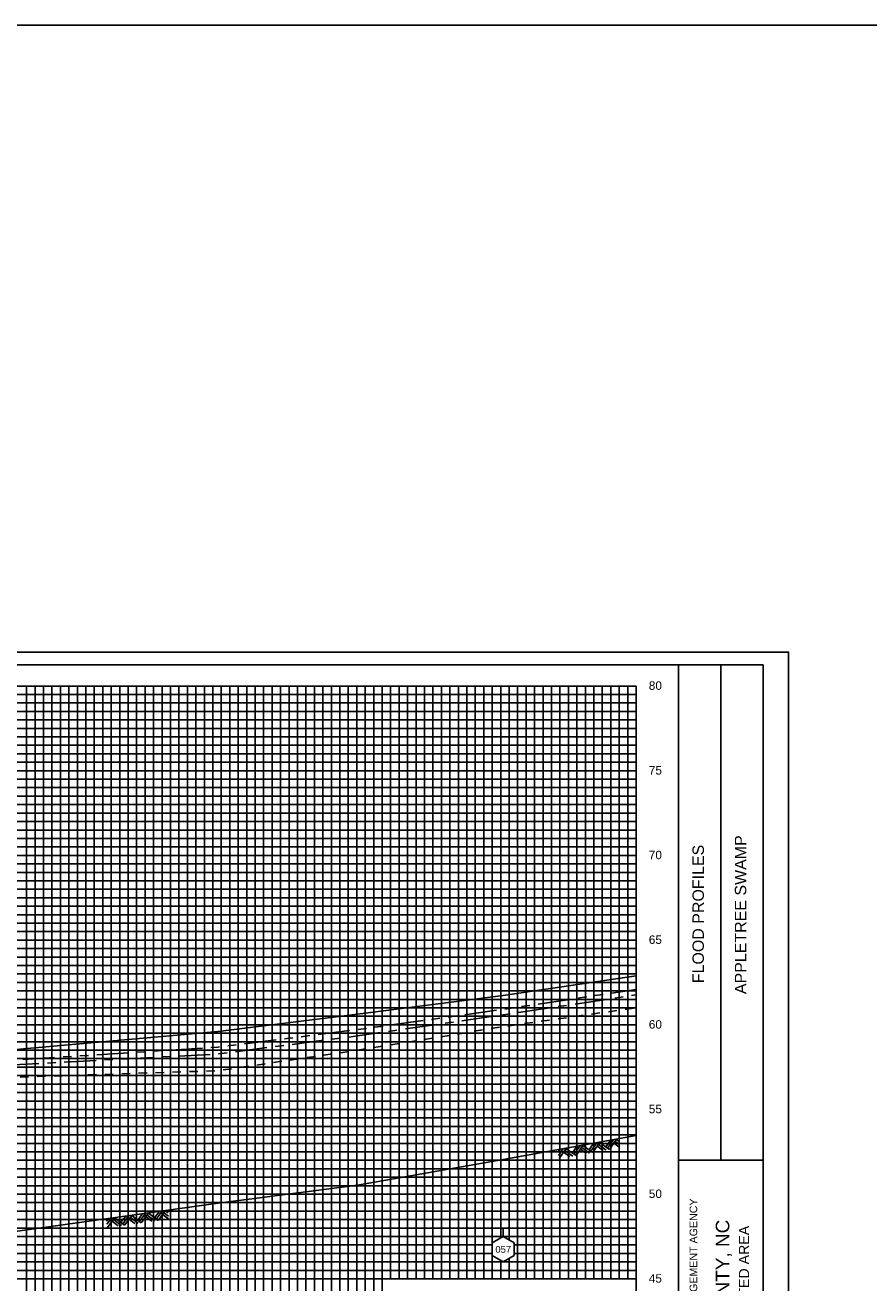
# Model space of a CAD drawing. Header units: inches. Extents: x -32 to 57.8, y 32 to 75.3.
# Tile 4 of 11: x 2.9 to 12.9, y 41.3 to 56.2. Entities that reach past the tile are written whole.
import ezdxf
from ezdxf.enums import TextEntityAlignment as Align

# ---------------------------------------------------------------- set-up
doc = ezdxf.new("R2010")
doc.units = ezdxf.units.IN
doc.header["$LTSCALE"] = 0.3
doc.header["$MEASUREMENT"] = 0
doc.set_wipeout_variables(frame=1)
for name, pattern in [('CENTER', [2, 1.25, -0.25, 0.25, -0.25]), ('DOT', [0.25, 0, -0.25]), ('HIDDEN', [0.375, 0.25, -0.125]), ('PHANTOM', [2.5, 1.25, -0.25, 0.25, -0.25, 0.25, -0.25])]:
    doc.linetypes.add(name, pattern=pattern)
doc.layers.get('0').update_dxf_attribs({"color": 3, "plot": 0})
for name, color, linetype in [('1', 5, 'Continuous'), ('2', 50, 'Continuous'), ('3', 9, 'DOT'), ('STREAM', 5, 'Continuous'), ('STRUCTURE', 30, 'Continuous'), ('TEXT', 255, 'Continuous'), ('WS10', 4, 'HIDDEN'), ('WS100', 5, 'PHANTOM'), ('WS50', 1, 'CENTER'), ('WS500', 1, 'Continuous'), ('XSEC', 7, 'Continuous')]:
    doc.layers.add(name, color=color, linetype=linetype)
doc.styles.add('ARIAL', font='ARIAL.TTF')
doc.styles.add('xs', font='ARIAL.TTF')

# ---------------------------------------------------------------- blocks, each defined once
blk = doc.blocks.new('rock')
at = {"layer": 'STREAM'}
for p, q in [((0.171, 0.001), (0.147, -0.023)), ((0.209, 0.001), (0.147, -0.061)), ((0.247, 0.001), (0.147, -0.099)), ((0.251, 0.001), (0.351, -0.099)), ((0.375, 0.001), (0.313, -0.061)), ((0.413, 0.001), (0.332, -0.08)), ((0.451, 0.001), (0.351, -0.099)), ((0.451, 0.001), (0.551, -0.099)), ((0.575, 0.001), (0.513, -0.061)), ((0.613, 0.001), (0.532, -0.08)), ((0.651, 0.001), (0.551, -0.099)), ((0.651, 0.001), (0.751, -0.099)), ((0.776, 0.001), (0.713, -0.061)), ((0.813, 0.001), (0.732, -0.08)), ((0.851, 0.001), (0.751, -0.099)), ((0.851, 0.001), (0.88, -0.028)), ((0.211, -0.034), (0.275, -0.099)), ((0.23, -0.016), (0.313, -0.099)), ((0.413, -0.036), (0.475, -0.099)), ((0.432, -0.018), (0.513, -0.099)), ((0.613, -0.036), (0.676, -0.099)), ((0.632, -0.018), (0.713, -0.099)), ((0.813, -0.036), (0.876, -0.099)), ((0.832, -0.018), (0.88, -0.066))]:
    blk.add_line(p, q, dxfattribs=at)
blk = doc.blocks.new('wipeout')
blk.add_wipeout([(0, 0.15), (-0.129917, 0.075), (-0.129917, -0.075), (0, -0.15), (0.129917, -0.075), (0.129917, 0.075)])
blk = doc.blocks.new('xsec')
blk.add_line((0, 0.35), (0, 0.25))
blk.add_blockref('wipeout', (0, 0.1))
for p, q in [((-0.13, 0.175), (0, 0.25)), ((-0.13, 0.025), (-0.13, 0.175)), ((0.13, 0.175), (0, 0.25)), ((0, 0.25), (0, 0.25)), ((0.13, 0.025), (0.13, 0.175)), ((0, -0.05), (-0.13, 0.025)), ((0, -0.05), (0.13, 0.025))]:
    blk.add_line(p, q)

msp = doc.modelspace()

# ---------------------------------------------------------------- linework, layer by layer
at = {"layer": '1'}
for p, q in [((11.662, 48.627), (-3.838, 48.627)), ((10.662, 38.627), (10.662, 48.627)), ((11.162, 42.777), (11.162, 48.627)), ((11.662, 38.627), (11.662, 48.627)), ((10.662, 42.777), (11.662, 42.777))]:
    msp.add_line(p, q, dxfattribs=at)
at = {"layer": '2', "color": 50}
for p, q in [((-2.838, 48.377), (10.162, 48.377)), ((3.162, 39.377), (3.162, 48.377)), ((4.162, 39.377), (4.162, 48.377)), ((5.162, 39.377), (5.162, 48.377)), ((6.162, 39.377), (6.162, 48.377)), ((7.162, 39.377), (7.162, 48.377)), ((10.162, 39.377), (10.162, 48.377)), ((-2.838, 46.377), (10.162, 46.377)), ((-2.838, 45.377), (10.162, 45.377)), ((-2.838, 44.377), (10.162, 44.377)), ((-2.838, 43.377), (10.162, 43.377)), ((-2.838, 42.377), (10.162, 42.377)), ((-2.838, 41.377), (10.162, 41.377))]:
    msp.add_line(p, q, dxfattribs=at)
at = {"layer": '2', "color": 50, "linetype": 'Continuous'}
for p, q in [((8.162, 41.377), (8.162, 48.377)), ((9.162, 41.377), (9.162, 48.377)), ((-2.838, 47.377), (10.162, 47.377))]:
    msp.add_line(p, q, dxfattribs=at)
at = {"layer": '3', "color": 8, "linetype": 'Continuous'}
for p, q in [((-2.838, 48.277), (10.162, 48.277)), ((2.962, 39.377), (2.962, 48.377)), ((3.062, 39.377), (3.062, 48.377)), ((3.262, 39.377), (3.262, 48.377)), ((3.362, 39.377), (3.362, 48.377)), ((3.462, 39.377), (3.462, 48.377)), ((3.562, 39.377), (3.562, 48.377)), ((3.662, 39.377), (3.662, 48.377)), ((3.762, 39.377), (3.762, 48.377)), ((3.862, 39.377), (3.862, 48.377)), ((3.962, 39.377), (3.962, 48.377)), ((4.062, 39.377), (4.062, 48.377)), ((4.262, 39.377), (4.262, 48.377)), ((4.362, 39.377), (4.362, 48.377)), ((4.462, 39.377), (4.462, 48.377)), ((4.562, 39.377), (4.562, 48.377)), ((4.662, 39.377), (4.662, 48.377)), ((4.762, 39.377), (4.762, 48.377)), ((4.862, 39.377), (4.862, 48.377)), ((4.962, 39.377), (4.962, 48.377)), ((5.062, 39.377), (5.062, 48.377)), ((5.262, 39.377), (5.262, 48.377)), ((5.362, 39.377), (5.362, 48.377)), ((5.462, 39.377), (5.462, 48.377)), ((5.562, 39.377), (5.562, 48.377)), ((5.662, 39.377), (5.662, 48.377)), ((5.762, 39.377), (5.762, 48.377)), ((5.862, 39.377), (5.862, 48.377)), ((5.962, 39.377), (5.962, 48.377)), ((6.062, 39.377), (6.062, 48.377)), ((6.262, 39.377), (6.262, 48.377)), ((6.362, 39.377), (6.362, 48.377)), ((6.462, 39.377), (6.462, 48.377)), ((6.562, 39.377), (6.562, 48.377)), ((6.662, 39.377), (6.662, 48.377)), ((6.762, 39.377), (6.762, 48.377)), ((6.862, 39.377), (6.862, 48.377)), ((6.962, 39.377), (6.962, 48.377)), ((7.062, 39.377), (7.062, 48.377)), ((7.262, 41.377), (7.262, 48.377)), ((7.362, 41.377), (7.362, 48.377)), ((7.462, 41.377), (7.462, 48.377)), ((7.562, 41.377), (7.562, 48.377)), ((7.662, 41.377), (7.662, 48.377)), ((7.762, 41.377), (7.762, 48.377)), ((7.862, 41.377), (7.862, 48.377)), ((7.962, 41.377), (7.962, 48.377)), ((8.062, 41.377), (8.062, 48.377)), ((8.262, 41.377), (8.262, 48.377)), ((8.362, 41.377), (8.362, 48.377)), ((8.462, 41.377), (8.462, 48.377)), ((8.562, 41.377), (8.562, 48.377)), ((8.662, 41.377), (8.662, 48.377)), ((8.762, 41.377), (8.762, 48.377)), ((8.862, 41.377), (8.862, 48.377)), ((8.962, 41.377), (8.962, 48.377)), ((9.062, 41.377), (9.062, 48.377)), ((9.262, 41.377), (9.262, 48.377)), ((9.362, 41.377), (9.362, 48.377)), ((9.462, 41.377), (9.462, 48.377)), ((9.562, 41.377), (9.562, 48.377)), ((9.662, 41.377), (9.662, 48.377)), ((9.762, 41.377), (9.762, 48.377)), ((9.862, 41.377), (9.862, 48.377)), ((9.962, 41.377), (9.962, 48.377)), ((10.062, 41.377), (10.062, 48.377)), ((-2.838, 48.177), (10.162, 48.177)), ((-2.838, 48.077), (10.162, 48.077)), ((-2.838, 47.977), (10.162, 47.977)), ((-2.838, 47.877), (10.162, 47.877)), ((-2.838, 47.777), (10.162, 47.777)), ((-2.838, 47.677), (10.162, 47.677)), ((-2.838, 47.577), (10.162, 47.577)), ((-2.838, 47.477), (10.162, 47.477)), ((-2.838, 47.277), (10.162, 47.277)), ((-2.838, 47.177), (10.162, 47.177)), ((-2.838, 47.077), (10.162, 47.077)), ((-2.838, 46.977), (10.162, 46.977)), ((-2.838, 46.877), (10.162, 46.877)), ((-2.838, 46.777), (10.162, 46.777)), ((-2.838, 46.677), (10.162, 46.677)), ((-2.838, 46.577), (10.162, 46.577)), ((-2.838, 46.477), (10.162, 46.477)), ((-2.838, 46.277), (10.162, 46.277)), ((-2.838, 46.177), (10.162, 46.177)), ((-2.838, 46.077), (10.162, 46.077)), ((-2.838, 45.977), (10.162, 45.977)), ((-2.838, 45.877), (10.162, 45.877)), ((-2.838, 45.777), (10.162, 45.777)), ((-2.838, 45.677), (10.162, 45.677)), ((-2.838, 45.577), (10.162, 45.577)), ((-2.838, 45.477), (10.162, 45.477)), ((-2.838, 45.277), (10.162, 45.277)), ((-2.838, 45.177), (10.162, 45.177)), ((-2.838, 45.077), (10.162, 45.077)), ((-2.838, 44.977), (10.162, 44.977)), ((-2.838, 44.877), (10.162, 44.877)), ((-2.838, 44.777), (10.162, 44.777)), ((-2.838, 44.677), (10.162, 44.677)), ((-2.838, 44.577), (10.162, 44.577)), ((-2.838, 44.477), (10.162, 44.477)), ((-2.838, 44.277), (10.162, 44.277)), ((-2.838, 44.177), (10.162, 44.177)), ((-2.838, 44.077), (10.162, 44.077)), ((-2.838, 43.977), (10.162, 43.977)), ((-2.838, 43.877), (10.162, 43.877)), ((-2.838, 43.777), (10.162, 43.777)), ((-2.838, 43.677), (10.162, 43.677)), ((-2.838, 43.577), (10.162, 43.577)), ((-2.838, 43.477), (10.162, 43.477)), ((-2.838, 43.277), (10.162, 43.277)), ((-2.838, 43.177), (10.162, 43.177)), ((-2.838, 43.077), (10.162, 43.077)), ((-2.838, 42.977), (10.162, 42.977)), ((-2.838, 42.877), (10.162, 42.877)), ((-2.838, 42.777), (10.162, 42.777)), ((-2.838, 42.677), (10.162, 42.677)), ((-2.838, 42.577), (10.162, 42.577)), ((-2.838, 42.477), (10.162, 42.477)), ((-2.838, 42.277), (10.162, 42.277)), ((-2.838, 42.177), (10.162, 42.177)), ((-2.838, 42.077), (10.162, 42.077)), ((-2.838, 41.977), (10.162, 41.977)), ((-2.838, 41.877), (10.162, 41.877)), ((-2.838, 41.777), (10.162, 41.777)), ((-2.838, 41.677), (10.162, 41.677)), ((-2.838, 41.577), (10.162, 41.577)), ((-2.838, 41.477), (10.162, 41.477))]:
    msp.add_line(p, q, dxfattribs=at)
at = {"layer": 'STREAM'}
msp.add_lwpolyline([(-2.838, 41.112), (-0.546, 41.515), (-0.467, 41.515), (-0.411, 41.541), (-0.279, 41.541), (0.055, 41.583), (0.503, 41.725), (0.565, 41.733), (0.661, 41.769), (0.697, 41.733), (1.622, 41.829), (2.566, 41.901), (5.225, 42.269), (6.869, 42.485), (8.592, 42.785), (10.162, 43.071), (10.162, 43.071)], dxfattribs=at)
at = {"layer": 'STRUCTURE'}
msp.add_lwpolyline([(-9.197, 56.181), (57.779, 56.181), (57.779, 32.019), (-9.197, 32.019)], close=True, dxfattribs=at)
at = {"layer": 'WS10', "flags": 128}
msp.add_lwpolyline([(0.514, 43.055), (0.565, 43.731), (0.565, 43.731), (0.661, 43.731), (0.661, 43.731), (0.697, 43.731), (0.697, 43.731), (1.622, 43.737), (1.622, 43.737), (2.566, 43.749), (2.566, 43.749), (5.225, 43.835), (5.225, 43.835), (6.869, 44.077), (6.869, 44.077), (8.592, 44.355), (10.162, 44.578), (10.162, 44.578), (10.162, 44.578)], dxfattribs=at)
at = {"layer": 'WS100', "flags": 128}
msp.add_lwpolyline([(-2.836, 43.234), (-1.179, 43.258), (-0.556, 43.318), (-0.261, 43.553), (0.053, 43.596), (0.539, 43.596), (0.565, 43.901), (0.565, 43.901), (0.661, 43.901), (0.661, 43.901), (0.697, 43.901), (0.697, 43.901), (1.622, 43.915), (1.622, 43.915), (2.566, 43.945), (2.566, 43.945), (5.225, 44.113), (5.225, 44.113), (6.869, 44.319), (6.869, 44.319), (8.592, 44.559), (10.162, 44.794), (10.162, 44.794), (10.162, 44.794)], dxfattribs=at)
at = {"layer": 'WS50', "flags": 128}
msp.add_lwpolyline([(-2.836, 43.054), (-1.177, 43.123), (-0.556, 43.177), (-0.258, 43.377), (0.525, 43.377), (0.565, 43.855), (0.565, 43.855), (0.661, 43.855), (0.661, 43.855), (0.697, 43.855), (0.697, 43.855), (1.622, 43.867), (1.622, 43.867), (2.566, 43.891), (2.566, 43.891), (5.225, 44.033), (5.225, 44.033), (6.869, 44.245), (6.869, 44.245), (8.592, 44.495), (10.162, 44.729), (10.162, 44.729), (10.162, 44.729)], dxfattribs=at)
at = {"layer": 'WS500'}
msp.add_lwpolyline([(0.554, 43.876), (0.565, 43.987), (0.565, 43.987), (0.661, 43.987), (0.661, 43.987), (0.697, 43.987), (0.697, 43.987), (1.622, 44.013), (1.622, 44.013), (2.566, 44.063), (2.566, 44.063), (5.225, 44.299), (5.225, 44.299), (6.869, 44.501), (6.869, 44.501), (8.592, 44.721), (10.162, 44.956), (10.162, 44.956), (10.162, 44.956)], dxfattribs=at)

# ---------------------------------------------------------------- block references
at = {"layer": 'STREAM'}
for p, rotation in [((9.09, 42.868), 10.3224099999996), ((3.758, 42.062), 7.868798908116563)]:
    msp.add_blockref('rock', p, dxfattribs=dict(at, rotation=rotation))

# ---------------------------------------------------------------- texts
at = {"layer": 'TEXT', "style": 'ARIAL'}
for s, p in [(' 80', (10.272, 48.332)), (' 75', (10.272, 47.332)), (' 70', (10.272, 46.332)), (' 65', (10.272, 45.332)), (' 60', (10.272, 44.332)), (' 55', (10.272, 43.332)), (' 50', (10.272, 42.332)), (' 45', (10.272, 41.332))]:
    msp.add_text(s, height=0.1, dxfattribs=at).set_placement(p)
for s, height, p in [('APPLETREE SWAMP', 0.135, (11.462, 45.677)), ('GREENE COUNTY, NC', 0.16, (11.262, 40.877)), ('AND INCORPORATED AREA', 0.12, (11.495, 40.877))]:
    msp.add_text(s, height=height, rotation=90, dxfattribs=at).set_placement(p, align=Align.CENTER)
for s, height, p in [('FLOOD PROFILES', 0.135, (10.962, 44.868)), ('FEDERAL EMERGENCY MANAGEMENT AGENCY', 0.09, (10.883, 39.399))]:
    msp.add_text(s, height=height, rotation=90, dxfattribs=at).set_placement(p)

# ---------------------------------------------------------------- next in the draw order: block references
at = {"layer": 'XSEC', "color": 3}
msp.add_blockref('xsec', (8.592, 41.627), dxfattribs=at)

# ---------------------------------------------------------------- next in the draw order: linework, layer by layer
at = {"color": 252}
msp.add_lwpolyline([(-4.138, 48.777), (11.962, 48.777), (11.962, 38.477), (-4.138, 38.477)], close=True, dxfattribs=at)

# ---------------------------------------------------------------- next in the draw order: texts
at = {"layer": 'TEXT', "style": 'xs'}
msp.add_text('057', height=0.08, dxfattribs=at).set_placement((8.592, 41.725, 1), align=Align.MIDDLE_CENTER)

doc.saveas('drawing.dxf')
